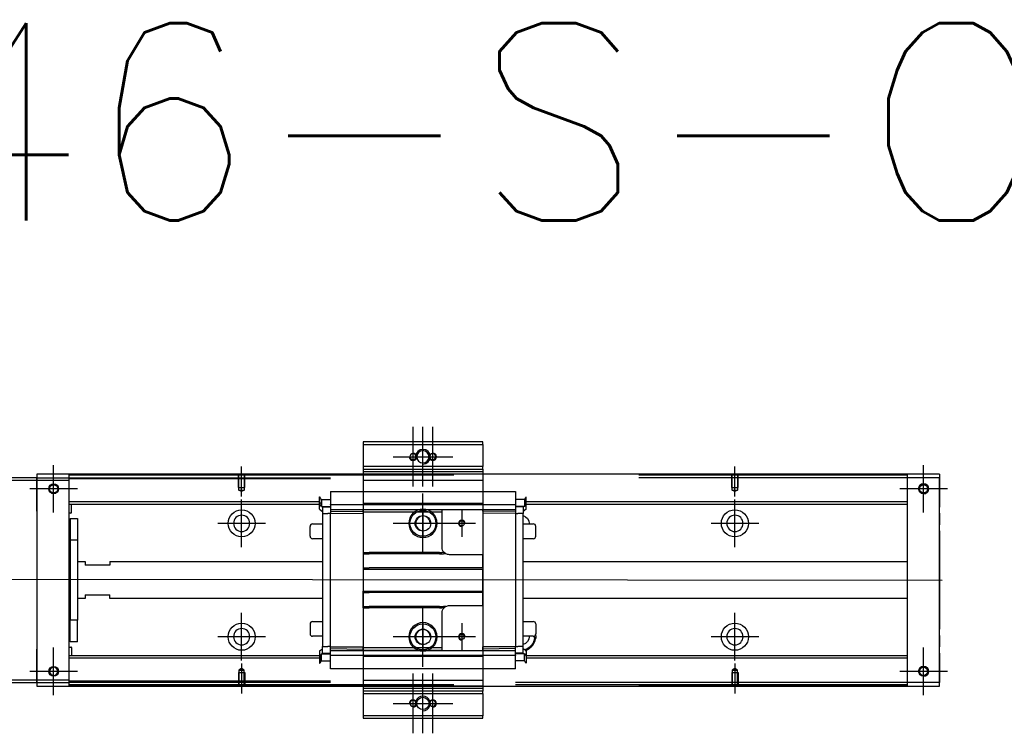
# Model space of a CAD drawing. Header units: millimetres. Extents: x 1805 to 4914, y -1594 to 860.
# Tile 20 of 41: x 2101 to 2500, y 233 to 522. Entities that reach past the tile are written whole.
import ezdxf
from ezdxf.lldxf.tags import DXFTag

# ---------------------------------------------------------------- set-up
doc = ezdxf.new("R2010")
doc.units = ezdxf.units.MM
doc.layers.get('0').update_dxf_attribs({"linetype": 'CONTINUOUS'})
doc.styles.get("Standard").update_dxf_attribs({"font": 'txt.shx', "height": 0.5})
tags = doc.linetypes.add('DASHED', pattern=[25.72, 12.86, -12.86]).pattern_tags.tags
tags[6:7] = [DXFTag(74, 4), DXFTag(75, 0), DXFTag(340, '0'), DXFTag(46, 0.0), DXFTag(50, 0.0), DXFTag(44, 0.0), DXFTag(45, 0.0)]
tags[4:5] = [DXFTag(74, 4), DXFTag(75, 0), DXFTag(340, '0'), DXFTag(46, 0.0), DXFTag(50, 0.0), DXFTag(44, 0.0), DXFTag(45, 0.0)]

msp = doc.modelspace()

# ---------------------------------------------------------------- linework, layer by layer
at = {"ltscale": 0.2}
for p, q in [((2260.28, 332.72), (2260.28, 356.92)), ((2264.28, 332.72), (2264.28, 356.92)), ((2268.28, 332.72), (2268.28, 356.92)), ((2252.18, 344.82), (2276.38, 344.82)), ((2114.53, 322.17), (2114.53, 341.47)), ((2114.53, 322.3), (2114.53, 341.35)), ((2190.78, 328.68), (2190.78, 340.82)), ((2390.78, 328.68), (2390.78, 340.82)), ((2467.28, 322.17), (2467.28, 341.47)), ((2467.28, 322.3), (2467.28, 341.35)), ((2124.18, 331.82), (2104.88, 331.82)), ((2124.05, 331.82), (2105, 331.82)), ((2476.93, 331.82), (2457.63, 331.82)), ((2476.8, 331.82), (2457.75, 331.82)), ((2190.78, 308.17), (2190.78, 327.47)), ((2264.28, 305.72), (2264.28, 329.92)), ((2390.78, 308.17), (2390.78, 327.47)), ((2280.03, 323.32), (2280.03, 312.32)), ((2200.43, 317.82), (2181.13, 317.82)), ((2276.38, 317.82), (2252.18, 317.82)), ((2285.53, 317.82), (2274.53, 317.82)), ((2400.43, 317.82), (2381.13, 317.82)), ((2264.28, 259.72), (2264.28, 283.92)), ((2190.78, 262.22), (2190.78, 281.52)), ((2390.78, 262.22), (2390.78, 281.52)), ((2280.03, 277.32), (2280.03, 266.32)), ((2200.43, 271.87), (2181.13, 271.87)), ((2276.38, 271.82), (2252.18, 271.82)), ((2285.53, 271.82), (2274.53, 271.82)), ((2400.43, 271.87), (2381.13, 271.87)), ((2114.53, 248.17), (2114.53, 267.47)), ((2114.53, 248.3), (2114.53, 267.35)), ((2467.28, 248.17), (2467.28, 267.47)), ((2467.28, 248.3), (2467.28, 267.35)), ((2190.78, 260.97), (2190.78, 248.82)), ((2390.78, 260.97), (2390.78, 248.82)), ((2124.18, 257.82), (2104.88, 257.82)), ((2124.05, 257.82), (2105, 257.82)), ((2260.28, 232.72), (2260.28, 256.92)), ((2264.28, 232.72), (2264.28, 256.92)), ((2268.28, 232.72), (2268.28, 256.92)), ((2476.93, 257.82), (2457.63, 257.82)), ((2476.8, 257.82), (2457.75, 257.82)), ((2252.18, 244.82), (2276.38, 244.82))]:
    msp.add_line(p, q, dxfattribs=at)
at = {"linetype": 'Continuous'}
for p, q in [((2288.53, 350.82), (2240.03, 350.82)), ((2240.03, 350.82), (2240.03, 349.82)), ((2240.03, 349.82), (2240.03, 340.82)), ((2240.03, 349.82), (2288.53, 349.82)), ((2288.53, 349.82), (2288.53, 350.82)), ((2288.53, 349.82), (2288.53, 340.82)), ((2240.03, 340.82), (2240.03, 339.82)), ((2288.53, 340.82), (2240.03, 340.82)), ((2240.03, 339.82), (2240.03, 337.82)), ((2240.03, 339.82), (2288.53, 339.82)), ((2288.53, 339.82), (2288.53, 340.82)), ((2288.53, 339.82), (2288.53, 337.82)), ((2107.78, 336.32), (2033.78, 336.32)), ((2473.78, 337.82), (2107.78, 337.82)), ((2107.78, 337.82), (2107.78, 336.32)), ((2107.78, 335.32), (2107.78, 336.32)), ((2107.78, 336.32), (2107.78, 324.4)), ((2120.78, 337.32), (2120.78, 337.82)), ((2276.78, 337.32), (2120.78, 337.32)), ((2120.78, 336.32), (2120.78, 337.32)), ((2120.78, 335.32), (2120.78, 336.32)), ((2240.03, 337.82), (2240.03, 335.32)), ((2288.53, 337.82), (2288.53, 335.32)), ((2460.78, 337.32), (2460.78, 337.82)), ((2460.78, 336.32), (2460.78, 337.32)), ((2473.78, 336.32), (2460.78, 336.32)), ((2460.78, 253.32), (2460.78, 336.32)), ((2473.78, 337.82), (2473.78, 336.32)), ((2473.78, 253.32), (2473.78, 336.32)), ((2473.78, 336.32), (2473.78, 324.4)), ((2033.78, 335.32), (2107.78, 335.32)), ((2107.78, 335.32), (2120.78, 335.32)), ((2107.78, 322.82), (2107.78, 335.32)), ((2120.78, 254.32), (2120.78, 335.32)), ((2240.03, 335.32), (2240.03, 254.32)), ((2288.53, 335.32), (2288.53, 254.32)), ((2107.78, 324.4), (2107.78, 321.92)), ((2473.78, 321.92), (2473.78, 324.4)), ((2107.78, 322.82), (2107.78, 266.82)), ((2107.78, 321.92), (2107.78, 317.22)), ((2473.78, 321.92), (2473.78, 317.22)), ((2107.78, 317.22), (2107.78, 314.74)), ((2473.78, 314.74), (2473.78, 317.22)), ((2107.78, 314.74), (2107.78, 274.9)), ((2473.78, 314.74), (2473.78, 274.9)), ((2107.78, 274.9), (2107.78, 272.42)), ((2107.78, 272.42), (2107.78, 267.72)), ((2473.78, 272.42), (2473.78, 274.9)), ((2473.78, 272.42), (2473.78, 267.72)), ((2107.78, 267.72), (2107.78, 265.24)), ((2473.78, 265.24), (2473.78, 267.72)), ((2107.78, 254.32), (2107.78, 266.82)), ((2107.78, 265.24), (2107.78, 253.32)), ((2473.78, 265.24), (2473.78, 253.32)), ((2107.78, 254.32), (2033.78, 254.32)), ((2033.78, 253.32), (2107.78, 253.32)), ((2107.78, 253.32), (2107.78, 254.32)), ((2120.78, 254.32), (2107.78, 254.32)), ((2107.78, 253.32), (2120.78, 253.32)), ((2107.78, 253.32), (2107.78, 251.82)), ((2107.78, 251.82), (2473.78, 251.82)), ((2120.78, 253.32), (2120.78, 254.32)), ((2120.78, 252.32), (2120.78, 253.32)), ((2276.78, 252.32), (2120.78, 252.32)), ((2120.78, 251.82), (2120.78, 252.32)), ((2240.03, 251.82), (2240.03, 249.82)), ((2288.53, 251.82), (2288.53, 249.82)), ((2473.78, 253.32), (2460.78, 253.32)), ((2460.78, 252.32), (2460.78, 253.32)), ((2460.78, 251.82), (2460.78, 252.32)), ((2473.78, 251.82), (2473.78, 253.32)), ((2288.53, 249.82), (2240.03, 249.82)), ((2240.03, 249.82), (2240.03, 248.82)), ((2240.03, 248.82), (2288.53, 248.82)), ((2240.03, 248.82), (2240.03, 239.82)), ((2288.53, 248.82), (2288.53, 249.82)), ((2288.53, 248.82), (2288.53, 239.82)), ((2240.03, 239.82), (2240.03, 238.82)), ((2288.53, 239.82), (2240.03, 239.82)), ((2288.53, 238.82), (2288.53, 239.82)), ((2240.03, 238.82), (2288.53, 238.82))]:
    msp.add_line(p, q, dxfattribs=at)
at = {"linetype": 'DASHED'}
for p, q in [((2240.03, 339.82), (2288.53, 339.82)), ((2107.78, 336.32), (2226.78, 336.32)), ((2226.78, 335.82), (2120.78, 335.82)), ((2240.03, 338.82), (2288.53, 338.82)), ((2460.78, 337.32), (2351.78, 337.32)), ((2460.78, 336.32), (2351.78, 336.32)), ((2240.03, 335.32), (2288.53, 335.32)), ((2222.38, 326.01), (2222.38, 328.55)), ((2222.38, 328.55), (2222.43, 328.55)), ((2222.43, 326.01), (2222.43, 328.55)), ((2223.1, 327.55), (2223.1, 325.72)), ((2223.1, 327.55), (2226.78, 327.55)), ((2226.78, 330.78), (2301.78, 330.78)), ((2226.78, 330.73), (2226.78, 330.78)), ((2226.78, 330.73), (2226.78, 325.42)), ((2301.78, 330.73), (2301.78, 330.78)), ((2301.78, 330.73), (2301.78, 325.42)), ((2305.45, 327.55), (2301.78, 327.55)), ((2305.45, 327.55), (2305.45, 325.72)), ((2306.13, 326.01), (2306.13, 328.55)), ((2306.18, 328.55), (2306.13, 328.55)), ((2306.18, 326.01), (2306.18, 328.55)), ((2222.38, 325.65), (2222.38, 326.01)), ((2222.38, 323.55), (2222.38, 325.65)), ((2222.38, 325.65), (2222.43, 325.65)), ((2222.38, 323.55), (2223.58, 322.65)), ((2222.43, 325.65), (2222.43, 326.01)), ((2223.1, 324.65), (2222.43, 325.65)), ((2223.1, 325.72), (2223.1, 325.5)), ((2223.1, 325.5), (2223.1, 324.65)), ((2223.1, 324.65), (2226.78, 324.65)), ((2223.58, 324.65), (2223.58, 321.8)), ((2226.78, 325.3), (2226.78, 325.42)), ((2226.78, 325.3), (2226.78, 323.3)), ((2301.78, 325.3), (2226.78, 325.3)), ((2288.53, 325.81), (2240.03, 325.81)), ((2288.53, 325.79), (2240.03, 325.79)), ((2301.78, 325.3), (2301.78, 325.42)), ((2301.78, 325.3), (2301.78, 323.3)), ((2305.45, 324.65), (2301.78, 324.65)), ((2304.98, 324.65), (2304.98, 324.5)), ((2304.98, 324.5), (2304.98, 321.8)), ((2306.18, 323.55), (2304.98, 322.65)), ((2305.45, 325.72), (2305.45, 325.5)), ((2305.45, 324.65), (2306.13, 325.65)), ((2305.45, 325.5), (2305.45, 324.65)), ((2306.13, 325.65), (2306.13, 326.01)), ((2306.18, 325.65), (2306.13, 325.65)), ((2306.18, 325.65), (2306.18, 326.01)), ((2306.18, 323.55), (2306.18, 325.65)), ((2223.58, 321.8), (2223.58, 267.84)), ((2223.58, 321.8), (2225.78, 321.8)), ((2226.78, 321.8), (2225.78, 321.8)), ((2240.03, 323.3), (2226.78, 323.3)), ((2226.78, 323.3), (2226.78, 322.57)), ((2226.78, 322.57), (2240.03, 322.8)), ((2226.78, 322.57), (2226.78, 321.84)), ((2226.78, 321.84), (2240.03, 321.94)), ((2226.78, 267.8), (2226.78, 321.84)), ((2240.03, 322.3), (2240.03, 323.3)), ((2272.03, 323.3), (2240.03, 323.3)), ((2240.03, 322.3), (2240.03, 306.02)), ((2272.03, 322.3), (2240.03, 322.3)), ((2264.28, 323.32), (2264.28, 312.32)), ((2301.78, 323.3), (2272.03, 323.3)), ((2272.03, 322.3), (2272.03, 323.3)), ((2272.03, 308.12), (2272.03, 322.3)), ((2288.53, 322.8), (2288.53, 323.3)), ((2288.53, 322.8), (2288.53, 321.94)), ((2301.78, 322.57), (2288.53, 322.8)), ((2288.53, 321.94), (2288.53, 305.12)), ((2301.78, 321.84), (2288.53, 321.94)), ((2301.78, 323.3), (2301.78, 322.57)), ((2301.78, 322.57), (2301.78, 321.84)), ((2301.78, 321.84), (2301.78, 267.8)), ((2301.78, 321.8), (2302.78, 321.8)), ((2304.98, 321.8), (2302.78, 321.8)), ((2304.98, 267.84), (2304.98, 321.8)), ((2218.53, 312.6), (2218.53, 316.6)), ((2218.53, 316.6), (2218.53, 316.6)), ((2219.53, 317.6), (2223.58, 317.6)), ((2269.78, 317.82), (2258.78, 317.82)), ((2304.98, 317.6), (2309.03, 317.6)), ((2310.03, 312.6), (2310.03, 316.6)), ((2223.58, 311.6), (2219.53, 311.6)), ((2309.03, 311.6), (2304.98, 311.6)), ((2240.03, 306.02), (2240.03, 305.47)), ((2240.03, 305.47), (2240.03, 299.82)), ((2288.53, 305.12), (2275.03, 305.12)), ((2288.53, 299.82), (2288.53, 305.12)), ((2240.03, 299.82), (2240.03, 299.27)), ((2288.53, 299.82), (2288.53, 299.27)), ((2240.03, 299.27), (2240.03, 290.37)), ((2240.03, 299.27), (2288.53, 299.27)), ((2288.53, 290.37), (2288.53, 299.27)), ((2240.03, 289.82), (2240.03, 290.37)), ((2240.03, 290.37), (2288.53, 290.37)), ((2240.03, 284.17), (2240.03, 289.82)), ((2288.53, 289.82), (2288.53, 290.37)), ((2288.53, 284.52), (2288.53, 289.82)), ((2240.03, 283.62), (2240.03, 284.17)), ((2240.03, 283.62), (2240.03, 267.34)), ((2275.03, 284.52), (2288.53, 284.52)), ((2288.53, 284.52), (2288.53, 267.71)), ((2272.03, 267.34), (2272.03, 281.52)), ((2218.53, 277.04), (2218.53, 273.04)), ((2219.53, 278.04), (2223.58, 278.04)), ((2264.28, 277.32), (2264.28, 266.32)), ((2304.98, 278.04), (2309.03, 278.04)), ((2310.03, 277.04), (2310.03, 273.04)), ((2223.58, 272.04), (2219.53, 272.04)), ((2269.78, 271.82), (2258.78, 271.82)), ((2309.03, 272.04), (2304.98, 272.04)), ((2310.03, 273.04), (2310.03, 273.04)), ((2223.58, 265.14), (2223.58, 267.84)), ((2223.58, 267.84), (2225.78, 267.84)), ((2226.78, 267.84), (2225.78, 267.84)), ((2226.78, 267.07), (2226.78, 267.8)), ((2226.78, 267.8), (2240.03, 267.71)), ((2301.78, 267.8), (2288.53, 267.71)), ((2288.53, 266.84), (2288.53, 267.71)), ((2301.78, 267.84), (2302.78, 267.84)), ((2301.78, 267.07), (2301.78, 267.8)), ((2304.98, 267.84), (2302.78, 267.84)), ((2304.98, 265.14), (2304.98, 267.84)), ((2222.38, 266.09), (2223.58, 266.99)), ((2222.38, 266.09), (2222.38, 263.99)), ((2222.38, 263.99), (2222.38, 263.64)), ((2222.38, 263.99), (2222.43, 263.99)), ((2222.38, 263.64), (2222.38, 261.1)), ((2223.1, 264.99), (2222.43, 263.99)), ((2222.43, 263.99), (2222.43, 263.64)), ((2222.43, 263.64), (2222.43, 261.1)), ((2223.1, 264.14), (2223.1, 264.99)), ((2223.1, 264.99), (2226.78, 264.99)), ((2223.1, 263.92), (2223.1, 264.14)), ((2223.1, 262.1), (2223.1, 263.92)), ((2223.58, 264.99), (2223.58, 265.14)), ((2226.78, 267.07), (2240.03, 266.84)), ((2226.78, 266.34), (2226.78, 267.07)), ((2226.78, 264.34), (2226.78, 266.34)), ((2226.78, 266.34), (2240.03, 266.34)), ((2226.78, 264.34), (2226.78, 264.22)), ((2226.78, 264.34), (2301.78, 264.34)), ((2226.78, 258.91), (2226.78, 264.22)), ((2240.03, 266.34), (2240.03, 267.34)), ((2272.03, 267.34), (2240.03, 267.34)), ((2240.03, 266.34), (2272.03, 266.34)), ((2272.03, 266.34), (2240.03, 266.34)), ((2288.53, 263.85), (2240.03, 263.85)), ((2288.53, 263.84), (2240.03, 263.84)), ((2272.03, 266.34), (2272.03, 267.34)), ((2272.03, 266.34), (2301.78, 266.34)), ((2301.78, 267.07), (2288.53, 266.84)), ((2288.53, 266.34), (2288.53, 266.84)), ((2301.78, 266.34), (2301.78, 267.07)), ((2301.78, 264.34), (2301.78, 266.34)), ((2305.45, 264.99), (2301.78, 264.99)), ((2301.78, 264.34), (2301.78, 264.22)), ((2301.78, 258.91), (2301.78, 264.22)), ((2306.18, 266.09), (2304.98, 266.99)), ((2305.45, 264.14), (2305.45, 264.99)), ((2305.45, 264.99), (2306.13, 263.99)), ((2305.45, 263.92), (2305.45, 264.14)), ((2305.45, 262.1), (2305.45, 263.92)), ((2306.18, 264.14), (2306.02, 264.14)), ((2306.13, 263.99), (2306.13, 263.64)), ((2306.18, 263.99), (2306.13, 263.99)), ((2306.13, 263.64), (2306.13, 261.1)), ((2306.18, 266.09), (2306.18, 263.99)), ((2306.18, 263.99), (2306.18, 263.64)), ((2306.18, 263.64), (2306.18, 261.1)), ((2222.38, 261.1), (2222.43, 261.1)), ((2223.1, 262.1), (2226.78, 262.1)), ((2305.45, 262.1), (2301.78, 262.1)), ((2306.18, 261.1), (2306.13, 261.1)), ((2226.78, 258.91), (2226.78, 258.86)), ((2301.78, 258.86), (2226.78, 258.86)), ((2301.78, 258.91), (2301.78, 258.86)), ((2240.03, 254.32), (2288.53, 254.32)), ((2240.03, 254.32), (2240.03, 251.82)), ((2288.53, 251.82), (2240.03, 251.82)), ((2288.53, 254.32), (2288.53, 251.82)), ((2460.78, 253.32), (2301.78, 253.32)), ((2460.78, 252.32), (2301.78, 252.32)), ((2288.53, 250.82), (2240.03, 250.82))]:
    msp.add_line(p, q, dxfattribs=at)
at = {"linetype": 'DASHED', "ltscale": 0.1}
for p, q in [((2189.48, 332.32), (2189.48, 337.32)), ((2189.7, 331.32), (2189.7, 337.32)), ((2191.85, 337.32), (2191.85, 331.32)), ((2192.08, 332.32), (2192.08, 337.32)), ((2389.48, 332.32), (2389.48, 337.32)), ((2389.7, 331.32), (2389.7, 337.32)), ((2391.85, 337.32), (2391.85, 331.32)), ((2392.08, 332.32), (2392.08, 337.32)), ((2189.48, 332.32), (2192.08, 332.32)), ((2389.48, 332.32), (2392.08, 332.32)), ((2190.78, 330.68), (2189.7, 331.32)), ((2189.7, 331.32), (2191.85, 331.32)), ((2191.85, 331.32), (2190.78, 330.68)), ((2390.78, 330.68), (2389.7, 331.32)), ((2389.7, 331.32), (2391.85, 331.32)), ((2391.85, 331.32), (2390.78, 330.68)), ((2189.48, 257.32), (2192.08, 257.32)), ((2189.48, 257.32), (2189.48, 252.32)), ((2190.78, 258.96), (2189.7, 258.32)), ((2189.7, 258.32), (2189.7, 252.32)), ((2189.7, 258.32), (2191.85, 258.32)), ((2191.85, 258.32), (2190.78, 258.96)), ((2191.85, 252.32), (2191.85, 258.32)), ((2192.08, 257.32), (2192.08, 252.32)), ((2389.48, 257.32), (2392.08, 257.32)), ((2389.48, 257.32), (2389.48, 252.32)), ((2390.78, 258.96), (2389.7, 258.32)), ((2389.7, 258.32), (2389.7, 252.32)), ((2389.7, 258.32), (2391.85, 258.32)), ((2391.85, 258.32), (2390.78, 258.96)), ((2391.85, 252.32), (2391.85, 258.32)), ((2392.08, 257.32), (2392.08, 252.32))]:
    msp.add_line(p, q, dxfattribs=at)
at = {"linetype": 'DASHED', "ltscale": 0.6}
for p, q in [((2222.43, 326.5), (2120.78, 326.5)), ((2222.43, 325.5), (2120.78, 325.5)), ((2121.78, 322.18), (2121.78, 325.5)), ((2460.78, 326.5), (2306.18, 326.5)), ((2460.78, 325.5), (2306.18, 325.5)), ((2121.58, 321.98), (2120.78, 321.98)), ((2121.28, 319.82), (2124.28, 319.82)), ((2121.28, 319.82), (2121.28, 311.07)), ((2124.28, 319.82), (2124.28, 311.07)), ((2120.78, 309.23), (2121.28, 309.23)), ((2124.28, 311.07), (2121.28, 311.07)), ((2121.28, 311.07), (2121.28, 278.57)), ((2124.28, 311.07), (2124.28, 278.57)), ((2121.28, 306.23), (2120.78, 306.23)), ((2124.28, 302.32), (2127.28, 302.32)), ((2127.28, 302.32), (2127.28, 300.82)), ((2137.28, 300.82), (2127.28, 300.82)), ((2137.28, 302.32), (2223.58, 302.32)), ((2137.28, 302.32), (2137.28, 300.82)), ((2304.98, 302.32), (2460.78, 302.32)), ((2127.28, 288.82), (2137.28, 288.82)), ((2127.28, 288.82), (2127.28, 287.32)), ((2137.28, 287.32), (2137.28, 288.82)), ((2127.28, 287.32), (2124.28, 287.32)), ((2223.58, 287.32), (2137.28, 287.32)), ((2460.78, 287.32), (2304.98, 287.32)), ((2120.78, 283.42), (2121.28, 283.42)), ((2121.28, 280.42), (2120.78, 280.42)), ((2124.28, 278.57), (2121.28, 278.57)), ((2121.28, 269.82), (2121.28, 278.57)), ((2124.28, 269.82), (2124.28, 278.57)), ((2120.78, 267.67), (2121.58, 267.67)), ((2124.28, 269.82), (2121.28, 269.82)), ((2222.43, 264.14), (2120.78, 264.14)), ((2121.78, 267.47), (2121.78, 264.14)), ((2460.78, 264.14), (2306.18, 264.14)), ((2222.43, 263.14), (2120.78, 263.14)), ((2460.78, 263.14), (2306.18, 263.14)), ((2226.78, 253.82), (2120.78, 253.82)), ((2226.78, 253.32), (2120.78, 253.32))]:
    msp.add_line(p, q, dxfattribs=at)
msp.add_line((2032.78, 295.32), (2474.78, 294.82))
at = {"linetype": 'DASHED', "extrusion": (0, 0, -1)}
for centre, radius in [((-2260.28, 344.82), 1.25), ((-2268.28, 344.82), 1.25), ((-2264.28, 317.82), 5.75), ((-2264.28, 271.82), 5.75), ((-2260.28, 244.82), 1.25), ((-2268.28, 244.82), 1.25)]:
    msp.add_circle(centre, radius, dxfattribs=at)
at = {"linetype": 'Continuous', "extrusion": (0, 0, -1)}
msp.add_circle((-2264.28, 344.82), 2.5, dxfattribs=at)
at = {"linetype": 'Continuous'}
for centre, radius in [((2114.53, 331.82), 2), ((2114.53, 331.82), 1.65), ((2467.28, 331.82), 2), ((2467.28, 331.82), 1.65), ((2114.53, 257.82), 2), ((2467.28, 257.82), 2), ((2467.28, 257.82), 1.65), ((2264.28, 244.82), 2.5)]:
    msp.add_circle(centre, radius, dxfattribs=at)
at = {"linetype": 'DASHED', "ltscale": 0.6}
for centre in [(2190.78, 317.82), (2390.78, 317.82), (2190.78, 271.87), (2390.78, 271.87)]:
    msp.add_circle(centre, 5.5, dxfattribs=at)
at = {"linetype": 'DASHED', "ltscale": 0.6, "extrusion": (0, 0, -1)}
for centre in [(-2190.78, 317.82), (-2390.78, 317.82)]:
    msp.add_circle(centre, 3.3, dxfattribs=at)
at = {"linetype": 'DASHED'}
for centre, radius in [((2264.28, 317.82), 5.25), ((2264.28, 317.82), 3.15), ((2280.03, 317.82), 1.05), ((2264.28, 271.82), 5.25), ((2264.28, 271.82), 3.15), ((2280.03, 271.82), 1.05)]:
    msp.add_circle(centre, radius, dxfattribs=at)
at = {"linetype": 'DASHED', "ltscale": 0.6, "extrusion": (-1e-16, 0, -1)}
for centre in [(-2190.78, 271.87), (-2390.78, 271.87)]:
    msp.add_circle(centre, 3.3, dxfattribs=at)
at = {"linetype": 'Continuous', "extrusion": (-1e-16, 0, -1)}
msp.add_circle((-2114.53, 257.82), 1.65, dxfattribs=at)
for centre, radius, end in [((2264.28, 344.82), 3, 180), ((2467.28, 331.82), 2, 180), ((2467.28, 257.82), 2, 180), ((2264.28, 244.82), 3, 198.5733)]:
    msp.add_arc(centre, radius, 270, end)
at = {"linetype": 'DASHED', "ltscale": 0.2}
for centre, start, end in [((2260.28, 344.82), 180, 90), ((2268.28, 344.82), 180, 90), ((2260.28, 244.82), 270, 180), ((2268.28, 244.82), 270, 180)]:
    msp.add_arc(centre, 1.5, start, end, dxfattribs=at)
at = {"linetype": 'DASHED', "ltscale": 0.6}
for centre, start, end in [((2121.58, 322.18), 270, 0), ((2121.58, 267.47), 0, 90)]:
    msp.add_arc(centre, 0.2, start, end, dxfattribs=at)
at = {"linetype": 'DASHED'}
for centre, radius, start, end in [((2264.28, 317.82), 3, 0, 270), ((2219.53, 316.6), 1, 90, 180), ((2280.03, 317.82), 1.3, 0, 270), ((2309.03, 316.6), 1, 0, 90), ((2219.53, 312.6), 1, 180, 270), ((2309.03, 312.6), 1, 270, 0), ((2219.53, 277.04), 1, 90, 180), ((2309.03, 277.04), 1, 0, 90), ((2219.53, 273.04), 1, 180, 270), ((2264.28, 271.82), 3, 0, 270), ((2280.03, 271.82), 1.3, 0, 270), ((2309.03, 273.04), 1, 270, 0), ((2304.03, 271.87), 5.5, 354.8188, 3.1264)]:
    msp.add_arc(centre, radius, start, end, dxfattribs=at)
at = {"linetype": 'DASHED', "extrusion": (0, 0, -1)}
for centre, radius, start, end in [((-2304.03, 317.82), 3.3, 106.7288, 180), ((-2304.03, 317.82), 3.3, 180, 183.8869), ((-2275.03, 308.12), 3, 315.5706, 0), ((-2275.03, 308.12), 3, 297.9466, 315.5706), ((-2275.03, 308.12), 3, 270, 297.9468), ((-2275.03, 281.52), 3, 0, 44.4195), ((-2275.03, 281.52), 3, 44.4195, 62.0356), ((-2275.03, 281.52), 3, 62.0353, 90), ((-2304.03, 271.87), 6, 172.0075, 185.1812)]:
    msp.add_arc(centre, radius, start, end, dxfattribs=at)
at = {"linetype": 'DASHED', "extrusion": (-1e-16, 0, -1)}
for start, end in [(180, 253.2712), (177.0356, 180)]:
    msp.add_arc((-2304.03, 271.87), 3.3, start, end, dxfattribs=at)
at = {"linetype": 'Continuous'}
for points in [[(2276.78, 337.82), (2120.78, 337.82)], [(2460.78, 337.82), (2351.78, 337.82)], [(2276.78, 251.82), (2120.78, 251.82)], [(2460.78, 251.82), (2351.78, 251.82)]]:
    msp.add_open_spline(points, degree=1, dxfattribs=at)
at = {"linetype": 'DASHED'}
for points, degree in [([(2223.1, 327.55), (2222.88, 327.88), (2222.65, 328.21), (2222.43, 328.55)], 3), ([(2305.45, 327.55), (2305.68, 327.88), (2305.9, 328.21), (2306.13, 328.55)], 3), ([(2222.38, 326.44), (2222.62, 326.26), (2222.86, 326.08), (2223.1, 325.9)], 3), ([(2223.58, 324.5), (2224.58, 324.5)], 1), ([(2224.58, 324.5), (2226.78, 324.5)], 1), ([(2303.98, 324.5), (2301.78, 324.5)], 1), ([(2304.98, 324.5), (2303.98, 324.5)], 1), ([(2240.03, 306.02), (2240.53, 306.02)], 1), ([(2240.03, 305.47), (2240.53, 305.47)], 1), ([(2240.53, 306.02), (2241.53, 306.02)], 1), ([(2240.53, 305.47), (2241.53, 305.47)], 1), ([(2241.53, 306.02), (2242.03, 306.02)], 1), ([(2241.53, 305.47), (2242.03, 305.47)], 1), ([(2242.03, 306.02), (2242.53, 306.02)], 1), ([(2242.03, 305.47), (2242.53, 305.47)], 1), ([(2243.78, 306.02), (2242.53, 306.02)], 1), ([(2243.78, 305.47), (2242.53, 305.47)], 1), ([(2271.03, 306.02), (2243.78, 306.02)], 1), ([(2271.03, 305.47), (2243.78, 305.47)], 1), ([(2271.03, 306.02), (2271.88, 306.02)], 1), ([(2271.03, 305.47), (2272.62, 305.47)], 1), ([(2272.88, 306.02), (2271.88, 306.02)], 1), ([(2273.62, 305.47), (2272.62, 305.47)], 1), ([(2240.03, 299.82), (2240.53, 299.82)], 1), ([(2240.53, 299.82), (2241.53, 299.82)], 1), ([(2241.53, 299.82), (2242.03, 299.82)], 1), ([(2242.03, 299.82), (2242.53, 299.82)], 1), ([(2286.03, 299.82), (2242.53, 299.82)], 1), ([(2286.53, 299.82), (2286.03, 299.82)], 1), ([(2287.03, 299.82), (2286.53, 299.82)], 1), ([(2288.03, 299.82), (2287.03, 299.82)], 1), ([(2288.53, 299.82), (2288.03, 299.82)], 1), ([(2240.03, 289.82), (2240.53, 289.82)], 1), ([(2240.53, 289.82), (2241.53, 289.82)], 1), ([(2241.53, 289.82), (2242.03, 289.82)], 1), ([(2242.03, 289.82), (2242.53, 289.82)], 1), ([(2286.03, 289.82), (2242.53, 289.82)], 1), ([(2286.53, 289.82), (2286.03, 289.82)], 1), ([(2287.03, 289.82), (2286.53, 289.82)], 1), ([(2288.03, 289.82), (2287.03, 289.82)], 1), ([(2288.53, 289.82), (2288.03, 289.82)], 1), ([(2240.03, 284.17), (2240.53, 284.17)], 1), ([(2240.03, 283.62), (2240.53, 283.62)], 1), ([(2240.53, 284.17), (2241.53, 284.17)], 1), ([(2240.53, 283.62), (2241.53, 283.62)], 1), ([(2241.53, 284.17), (2242.03, 284.17)], 1), ([(2241.53, 283.62), (2242.03, 283.62)], 1), ([(2242.03, 284.17), (2242.53, 284.17)], 1), ([(2242.03, 283.62), (2242.53, 283.62)], 1), ([(2243.78, 284.17), (2242.53, 284.17)], 1), ([(2243.78, 283.62), (2242.53, 283.62)], 1), ([(2271.03, 284.17), (2243.78, 284.17)], 1), ([(2271.03, 283.62), (2243.78, 283.62)], 1), ([(2271.03, 284.17), (2272.62, 284.17)], 1), ([(2271.03, 283.62), (2271.88, 283.62)], 1), ([(2272.88, 283.62), (2271.88, 283.62)], 1), ([(2273.62, 284.17), (2272.62, 284.17)], 1), ([(2309.41, 269.42), (2308.97, 269.45)], 1), ([(2310, 271.33), (2309.84, 271.35), (2309.67, 271.36), (2309.5, 271.38)], 3), ([(2223.58, 265.14), (2224.58, 265.14)], 1), ([(2224.58, 265.14), (2226.78, 265.14)], 1), ([(2303.98, 265.14), (2301.78, 265.14)], 1), ([(2304.98, 265.14), (2303.98, 265.14)], 1), ([(2223.1, 262.1), (2222.88, 261.76), (2222.65, 261.43), (2222.43, 261.1)], 3), ([(2305.45, 262.1), (2305.68, 261.76), (2305.9, 261.43), (2306.13, 261.1)], 3)]:
    msp.add_open_spline(points, degree=degree, dxfattribs=at)
for points, degree, knots in [([(2308.97, 269.45), (2308.79, 269.14), (2308.45, 268.53), (2307.74, 267.78), (2306.79, 267.06), (2305.99, 266.71), (2305.46, 266.57)], 3, [0, 0, 0, 0, 0.24064, 0.462429, 0.66591, 1, 1, 1, 1]), ([(2305.79, 266.33), (2306.52, 266.55), (2308.66, 267.88), (2309.41, 269.42)], 2, [0, 0, 0, 0.316911, 1, 1, 1]), ([(2309.5, 271.38), (2309.46, 271.05), (2309.36, 270.36), (2309.1, 269.76), (2308.97, 269.45)], 3, [0, 0, 0, 0, 0.484584, 1, 1, 1, 1]), ([(2309.41, 269.42), (2309.56, 269.73), (2309.85, 270.32), (2309.95, 271), (2310, 271.33)], 3, [0, 0, 0, 0, 0.514587, 1, 1, 1, 1])]:
    msp.add_open_spline(points, degree=degree, knots=knots, dxfattribs=at)

# ---------------------------------------------------------------- texts
at = {"insert": (1914.8, 520.56), "char_height": 80, "attachment_point": 1}
msp.add_mtext('KP46-S-C01', dxfattribs=at)

doc.saveas('drawing.dxf')
